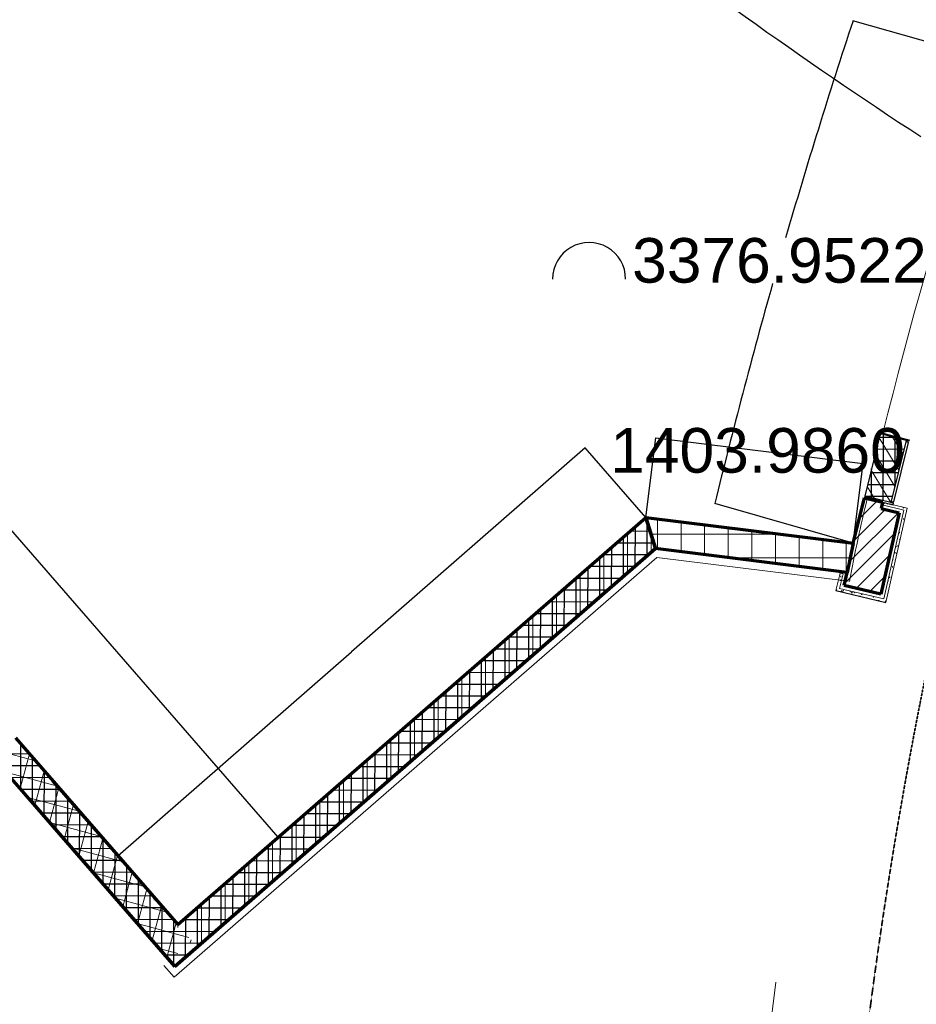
# Model space of a CAD drawing. Header units: millimetres. Extents: x 98667 to 994031, y -2704 to 533009.
# Tile 40 of 153: x 400438 to 406467, y 180852 to 187470. Entities that reach past the tile are written whole.
import ezdxf

# ---------------------------------------------------------------- set-up
doc = ezdxf.new("R2010")
doc.units = ezdxf.units.MM
doc.linetypes.add('DASHEDX2', pattern=[38.099999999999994, 25.4, -12.7])
doc.linetypes.add('HIDDEN', pattern=[0.375, 0.25, -0.125])
for name, color, linetype, lineweight in [('A-FLOR-BELW', 2, 'DASHEDX2', 25), ('A-FLOR-PATT', 5, 'Continuous', 15), ('A-WALL-FNSH', 1, 'Continuous', 15), ('A-WALL-FULL', 6, 'Continuous', 70), ('A-WALL-PATT', 5, 'Continuous', 15), ('TDS - Facia line', 1, 'Continuous', 35)]:
    doc.layers.add(name, color=color, linetype=linetype, lineweight=lineweight)
doc.layers.add('A-WALL-PATT-50', color=5, linetype='Continuous')
doc.layers.add('STAIRCASE-7$0$A-WALL-HATCH', color=253, linetype='Continuous')
doc.styles.get("Standard").update_dxf_attribs({"font": 'arial.ttf'})

msp = doc.modelspace()

# ---------------------------------------------------------------- linework, layer by layer
at = {"color": 251, "linetype": 'ByBlock'}
msp.add_line((405926.37429755, 183632.8075848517), (406262.3584738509, 183553.505489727), dxfattribs=at)
msp.add_line((405926.37429755, 183632.8075848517), (406262.3584738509, 183553.505489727), dxfattribs=at)
at = {"layer": 'A-FLOR-BELW', "color": 251, "linetype": 'ByBlock'}
for p, q in [((406223.084741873, 184685.2007904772), (406119.8773644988, 184267.7702725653)), ((406223.0847419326, 184685.2007907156), (406225.4849133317, 184694.9084771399)), ((406417.2384713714, 184637.1973596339), (406223.0847419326, 184685.2007907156)), ((406225.4849133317, 184694.9084771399), (406419.6386429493, 184646.9050458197)), ((406397.8230981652, 184641.9977024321), (406294.6157210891, 184224.567184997)), ((406407.5307849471, 184639.5975309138), (406397.8230981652, 184641.9977024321)), ((406405.13061325, 184629.8898442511), (406407.5307849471, 184639.5975309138)), ((406414.8382999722, 184627.4896729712), (406405.13061325, 184629.8898442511)), ((406419.6386429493, 184646.9050458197), (406417.2384713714, 184637.1973596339)), ((406316.4312653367, 184229.4745279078), (406414.8382999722, 184627.4896729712)), ((406119.8773645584, 184267.7702725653), (406117.4771929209, 184258.0625863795)), ((406117.4771929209, 184258.0625863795), (406311.6309223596, 184210.0591550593)), ((406314.0310939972, 184219.7668414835), (406119.8773645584, 184267.7702725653)), ((406294.6157210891, 184224.567184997), (406304.3234075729, 184222.1670130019)), ((406304.3234075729, 184222.1670130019), (406306.7235792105, 184231.8746996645)), ((406306.7235792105, 184231.8746996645), (406316.4312653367, 184229.4745279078)), ((406311.6309223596, 184210.0591550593), (406314.0310939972, 184219.7668414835))]:
    msp.add_line(p, q, dxfattribs=at)
at = {"layer": 'A-FLOR-PATT', "color": 251}
for centre, radius, start, end in [((437839.8873842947, 176857.3727498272), 32554.52598813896, 150.4543894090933, 166.0764816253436), ((417813.5524437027, 181445.2118458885), 12009.83808611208, 166.4780378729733, 169.2052640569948), ((439284.3954546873, 176573.5264795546, -0.0009085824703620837), 34050.63061629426, 172.5278937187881, 192.1380177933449)]:
    msp.add_arc(centre, radius, start, end, dxfattribs=at)
at = {"layer": 'A-WALL-FNSH', "color": 251, "linetype": 'ByBlock'}
for p, q in [((406240.3200217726, 184227.1374966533), (406235.9748054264, 184208.7339853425)), ((406240.3200217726, 184227.1374966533), (406235.9748054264, 184208.7339853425)), ((406235.9748054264, 184208.7339853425), (406381.7977820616, 184172.7484946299)), ((406235.9748054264, 184208.7339853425), (406381.7977820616, 184172.7484946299)), ((406405.6466690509, 184187.5478309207), (406240.3200217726, 184227.1374966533)), ((406405.6466690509, 184187.5478309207), (406240.3200217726, 184227.1374966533)), ((406381.7977820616, 184172.7484946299), (406247.3028323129, 183577.6157760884)), ((406381.7977820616, 184172.7484946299), (406247.3028323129, 183577.6157760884)), ((406262.3584738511, 183553.5054892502), (406405.6466690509, 184187.5478309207)), ((406262.3584738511, 183553.5054892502), (406405.6466690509, 184187.5478309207)), ((401475.7622234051, 181035.3149991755, -0.0002275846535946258), (404721.0259992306, 183855.9582150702, -0.0002275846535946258)), ((404721.0259992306, 183855.9582150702, -0.0002218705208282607), (406011.5628070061, 183695.129466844, 1.90187315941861e-06)), ((405954.2043065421, 183750.5348309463), (405926.37429755, 183632.8075848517)), ((405954.2043065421, 183750.5348309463), (405926.37429755, 183632.8075848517)), ((405950.4389259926, 183647.6700771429), (405973.667866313, 183745.9337629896)), ((405950.4389259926, 183647.6700771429), (405973.667866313, 183745.9337629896)), ((405973.667866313, 183745.9337629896), (405954.2043065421, 183750.5348309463)), ((405973.667866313, 183745.9337629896), (405954.2043065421, 183750.5348309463)), ((406247.3028323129, 183577.6157760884), (405950.4389259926, 183647.6700771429)), ((406247.3028323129, 183577.6157760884), (405950.4389259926, 183647.6700771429)), ((405926.37429755, 183632.8075848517), (406262.3584738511, 183553.5054892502)), ((405926.37429755, 183632.8075848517), (406262.3584738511, 183553.5054892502)), ((401407.5801480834, 181113.7612257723, -0.0003291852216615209), (401475.7622234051, 181035.3149991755, -0.0002275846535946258))]:
    msp.add_line(p, q, dxfattribs=at)
at = {"layer": 'A-WALL-FULL', "color": 251, "linetype": 'ByBlock'}
for p, q in [((406041.6441251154, 183951.281242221), (406117.2552824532, 184257.1688080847)), ((406041.6441251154, 183951.281242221), (406117.2552824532, 184257.1688080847)), ((406117.2552824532, 184257.1688080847), (406240.3200755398, 184227.1374840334)), ((406117.2552824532, 184257.1688080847), (406240.3200755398, 184227.1374840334)), ((406240.3200755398, 184227.1374840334), (406230.1023440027, 184183.7869812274)), ((406240.3200755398, 184227.1374840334), (406230.1023440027, 184183.7869812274)), ((406230.1023440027, 184183.7869812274), (406351.9866737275, 184154.2493235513)), ((406230.1023440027, 184183.7869812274), (406351.9866737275, 184154.2493235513)), ((401500.4320069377, 181388.00845964), (404648.3843294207, 184124.4816587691)), ((404648.382676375, 184124.4841322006), (406041.6441251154, 183951.281242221)), ((404648.382676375, 184124.4841322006), (406041.6441251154, 183951.281242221)), ((404648.3843294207, 184124.4816587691), (404712.6786327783, 183914.9494338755)), ((406351.9866737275, 184154.2493235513), (406228.4832800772, 183607.7536344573)), ((406351.9866737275, 184154.2493235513), (406228.4832800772, 183607.7536344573)), ((404712.6786327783, 183914.9494338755), (401480.9092933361, 181105.6161878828)), ((406001.4386124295, 183754.7398860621), (404712.6769998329, 183914.9519147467)), ((406001.4386124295, 183754.7398860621), (404712.6769998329, 183914.9519147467)), ((406041.6441251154, 183951.2812419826), (406001.4386124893, 183754.7398855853)), ((406041.6441251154, 183951.2812419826), (406001.4386124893, 183754.7398855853)), ((405980.5197104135, 183666.2481923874), (406001.4386124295, 183754.7398860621)), ((405980.5197104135, 183666.2481923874), (406001.4386124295, 183754.7398860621)), ((406228.4832800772, 183607.7536344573), (405980.5197104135, 183666.2481923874)), ((406228.4832800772, 183607.7536344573), (405980.5197104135, 183666.2481923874)), ((400408.7673560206, 182643.812898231), (401500.4320069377, 181388.00845964)), ((401480.9092933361, 181105.6161878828), (400257.8320614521, 182512.6055935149))]:
    msp.add_line(p, q, dxfattribs=at)
at = {"layer": 'A-WALL-FULL', "color": 251}
for p, q in [((401500.4320069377, 181388.00845964, -0.0002273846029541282), (404648.38432954, 184124.4816587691, -0.0002255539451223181)), ((404712.678632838, 183914.9494338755, -0.0002257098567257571), (404648.3843294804, 184124.4816587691, -0.0002257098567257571)), ((401480.7019125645, 181105.8547521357, -0.0002275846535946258), (404712.678632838, 183914.9494341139, -0.0002257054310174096)), ((400661.6900371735, 182352.8707216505, -0.000226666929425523), (401500.4320069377, 181388.00845964, -0.0002273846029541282)), ((400510.7481371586, 182221.6589284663, -0.0002267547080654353), (401480.7019125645, 181105.8547521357, -0.0002275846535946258))]:
    msp.add_line(p, q, dxfattribs=at)
at = {"layer": 'A-WALL-PATT', "color": 251, "linetype": 'Continuous'}
for p, q in [((406348.3816635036, 184442.0278530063, 0.0002374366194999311), (406216.8249384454, 184660.0048495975, 0.0002374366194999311)), ((406375.3243577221, 184550.999741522, 0.0002374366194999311), (406306.8251372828, 184664.4964429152, 0.0002374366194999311)), ((406321.438969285, 184333.0559644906, 0.0002374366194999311), (406189.8822400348, 184551.0329680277, 0.0002374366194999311)), ((406294.1326120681, 184224.6866310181, 0.0002374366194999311), (406162.9395416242, 184442.0610864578, 0.0002374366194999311)), ((406185.1607238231, 184251.6293248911, 0.0002374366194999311), (406135.9968432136, 184333.0892048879, 0.0002374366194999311)), ((406202.6699931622, 184236.3251783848), (406082.3653962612, 184116.0205588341)), ((406202.6699931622, 184236.3251783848), (406082.3653962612, 184116.0205588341)), ((406256.087669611, 184177.4896531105), (406045.5071012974, 183966.909044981)), ((406256.087669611, 184177.4896531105), (406045.5071012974, 183966.909044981)), ((406247.6712909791, 184219.4929288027), (406250.8305678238, 184217.3633584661)), ((406247.6712909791, 184219.4929288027), (406250.8305678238, 184217.3633584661)), ((406248.1021129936, 184218.7760860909), (406252.5477738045, 184220.4841569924)), ((406248.1021129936, 184218.7760860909), (406252.5477738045, 184220.4841569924)), ((406250.5412165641, 184217.2664327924), (406251.8276028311, 184221.1040709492)), ((406250.5412165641, 184217.2664327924), (406251.8276028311, 184221.1040709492)), ((406269.8769215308, 184215.3713489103), (406272.9370948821, 184219.0205605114)), ((406269.8769215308, 184215.3713489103), (406272.9370948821, 184219.0205605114)), ((406270.0040674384, 184215.6462235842), (406273.7996694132, 184215.3153072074)), ((406270.0040674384, 184215.6462235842), (406273.7996694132, 184215.3153072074)), ((406271.6309749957, 184217.2765907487), (406271.1741427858, 184219.7490667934)), ((406271.6309749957, 184217.2765907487), (406271.1741427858, 184219.7490667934)), ((406289.7132308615, 184195.4726759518), (406289.7388986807, 184195.5492499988)), ((406289.7132308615, 184195.4726759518), (406289.7388986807, 184195.5492499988)), ((406376.8418485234, 184188.8800552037), (406380.0011253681, 184186.7504848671)), ((406376.8418485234, 184188.8800552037), (406380.0011253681, 184186.7504848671)), ((406377.2729313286, 184188.1630887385), (406381.7185921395, 184189.8711596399)), ((406377.2729313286, 184188.1630887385), (406381.7185921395, 184189.8711596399)), ((406379.7117393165, 184186.6536278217), (406380.9981255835, 184190.4912659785)), ((406379.7117393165, 184186.6536278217), (406380.9981255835, 184190.4912659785)), ((404651.865649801, 184113.1361936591), (404635.3851281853, 184113.1816259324)), ((404725.9395820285, 183913.3045899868), (404725.9395629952, 184114.8426699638)), ((404725.9395820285, 183913.3045899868), (404725.9395629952, 184114.8426699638)), ((406346.4438033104, 184155.5925917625), (406015.8011245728, 183824.9498505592)), ((406346.4438033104, 184155.5925917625), (406015.8011245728, 183824.9498505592)), ((406372.8581120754, 184133.1909490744), (406373.5608462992, 184133.0821765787)), ((406372.8581120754, 184133.1909490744), (406373.5608462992, 184133.0821765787)), ((406374.030093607, 184132.5079322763), (406373.5785765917, 184136.3789647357)), ((406374.030093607, 184132.5079322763), (406373.5785765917, 184136.3789647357)), ((406378.6222385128, 184111.9062412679), (406381.6824118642, 184115.555452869)), ((406378.6222385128, 184111.9062412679), (406381.6824118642, 184115.555452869)), ((406378.748795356, 184112.1812385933), (406382.5443973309, 184111.8503222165)), ((406378.748795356, 184112.1812385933), (406382.5443973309, 184111.8503222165)), ((406380.3748345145, 184113.8108198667), (406379.6394371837, 184117.7909513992)), ((406380.3748345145, 184113.8108198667), (406379.6394371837, 184117.7909513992)), ((404884.6895838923, 183893.5694537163), (404884.6895648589, 184095.1077098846)), ((404884.6895838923, 183893.5694537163), (404884.6895648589, 184095.1077098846)), ((405043.4395857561, 183873.8343174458), (405043.4395667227, 184075.372749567)), ((405043.4395857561, 183873.8343174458), (405043.4395667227, 184075.372749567)), ((405202.1895876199, 183854.0991811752), (405202.1895685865, 184055.637789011)), ((405202.1895876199, 183854.0991811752), (405202.1895685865, 184055.637789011)), ((405360.9395894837, 183834.3640449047), (405360.9395704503, 184035.9028286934)), ((405360.9395894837, 183834.3640449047), (405360.9395704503, 184035.9028286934)), ((406376.3535881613, 184061.5919350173), (406377.1537156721, 184061.4680875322)), ((406376.3535881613, 184061.5919350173), (406377.1537156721, 184061.4680875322)), ((404523.7804483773, 183750.7428050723), (404524.5139025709, 184016.8027401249)), ((404682.9123928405, 183889.0740456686), (404683.2481291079, 184010.8621140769)), ((405557.872140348, 184011.4212139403), (404683.0766950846, 184011.4211313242)), ((405557.872140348, 184011.4212139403), (404683.0766950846, 184011.4211313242)), ((405519.6895913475, 183814.6289083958), (405519.689572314, 184016.1678683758)), ((405519.6895913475, 183814.6289083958), (405519.689572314, 184016.1678683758)), ((405678.4395932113, 183794.8937721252), (405678.4395741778, 183996.4329080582)), ((405678.4395932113, 183794.8937721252), (405678.4395741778, 183996.4329080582)), ((405837.1895950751, 183775.1586358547), (405837.1895760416, 183976.6979477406)), ((405837.1895950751, 183775.1586358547), (405837.1895760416, 183976.6979477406)), ((406321.2220668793, 184018.1176383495), (405983.9767520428, 183680.8722598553)), ((406321.2220668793, 184018.1176383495), (405983.9767520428, 183680.8722598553)), ((406350.7254474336, 184020.3541555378), (406353.785620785, 184024.0033671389)), ((406350.7254474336, 184020.3541555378), (406353.785620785, 184024.0033671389)), ((406350.8518521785, 184020.6292431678), (406354.6474541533, 184020.298326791)), ((406350.8518521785, 184020.6292431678), (406354.6474541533, 184020.298326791)), ((406352.4772086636, 184022.2589701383), (406351.7418113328, 184026.2391016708)), ((406352.4772086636, 184022.2589701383), (406351.7418113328, 184026.2391016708)), ((406353.0068061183, 183979.1185770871), (406356.166082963, 183976.9890067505)), ((406353.0068061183, 183979.1185770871), (406356.166082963, 183976.9890067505)), ((406353.4384339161, 183978.4010650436), (406357.884094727, 183980.109135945)), ((406353.4384339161, 183978.4010650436), (406357.884094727, 183980.109135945)), ((406355.8764943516, 183976.892175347), (406357.1628806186, 183980.7298135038)), ((406355.8764943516, 183976.892175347), (406357.1628806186, 183980.7298135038)), ((406368.4433972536, 184025.1702356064), (406368.8836442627, 184024.8734787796)), ((406368.4433972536, 184025.1702356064), (406368.8836442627, 184024.8734787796)), ((404700.6190126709, 183954.251190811), (404453.3407573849, 183954.9328690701)), ((405995.9395969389, 183755.4234995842), (405995.9395779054, 183956.9629874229)), ((405995.9395969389, 183755.4234995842), (405995.9395779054, 183956.9629874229)), ((406326.0599839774, 183926.0624821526), (406331.0043454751, 183931.2186874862)), ((406326.0599839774, 183926.0624821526), (406331.0043454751, 183931.2186874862)), ((406326.3108415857, 183927.2218500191), (406331.1093645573, 183926.4791121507)), ((406326.3108415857, 183927.2218500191), (406331.1093645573, 183926.4791121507)), ((406326.657199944, 183928.7544666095), (406326.750510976, 183928.7463313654)), ((406326.657199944, 183928.7544666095), (406326.750510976, 183928.7463313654)), ((406331.5788918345, 183925.9047933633), (406330.875510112, 183931.9351607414)), ((406331.5788918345, 183925.9047933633), (406330.875510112, 183931.9351607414)), ((406337.570214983, 183933.0669185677), (406340.7294918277, 183930.9373482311)), ((406337.570214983, 183933.0669185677), (406340.7294918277, 183930.9373482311)), ((406338.0019484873, 183932.3492901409), (406342.4476092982, 183934.0573610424)), ((406338.0019484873, 183932.3492901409), (406342.4476092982, 183934.0573610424)), ((406340.4398591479, 183930.840517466), (406341.7262454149, 183934.6781556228)), ((406340.4398591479, 183930.840517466), (406341.7262454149, 183934.6781556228)), ((404364.6485039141, 183612.4115644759), (404365.3819579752, 183878.4714514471)), ((406021.4719584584, 183852.6712577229), (405213.6764608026, 183852.6711814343)), ((406021.4719584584, 183852.6712577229), (405213.6764608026, 183852.6711814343)), ((406288.4468755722, 183873.0892286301), (406062.311268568, 183646.9535791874)), ((406288.4468755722, 183873.0892286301), (406062.311268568, 183646.9535791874)), ((406306.8013218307, 183840.8933034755), (406309.856309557, 183838.8340311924)), ((406306.8013218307, 183840.8933034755), (406309.856309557, 183838.8340311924)), ((406307.1289776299, 183840.245740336), (406311.5746384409, 183841.9538112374)), ((406307.1289776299, 183840.245740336), (406311.5746384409, 183841.9538112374)), ((406309.5665887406, 183838.737201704), (406310.8529750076, 183842.5748398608)), ((406309.5665887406, 183838.737201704), (406310.8529750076, 183842.5748398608)), ((406322.1336238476, 183887.0152600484), (406325.2929006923, 183884.8856897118)), ((406322.1336238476, 183887.0152600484), (406325.2929006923, 183884.8856897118)), ((406322.5654630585, 183886.2975152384), (406327.0111238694, 183888.0055861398)), ((406322.5654630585, 183886.2975152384), (406327.0111238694, 183888.0055861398)), ((406325.0032239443, 183884.788859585), (406326.2896102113, 183888.6264977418)), ((406325.0032239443, 183884.788859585), (406326.2896102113, 183888.6264977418)), ((406331.6539454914, 183881.0405232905), (406334.7141188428, 183884.6897348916)), ((406331.6539454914, 183881.0405232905), (406334.7141188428, 183884.6897348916)), ((406331.7800492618, 183881.3157517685), (406335.5756512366, 183880.9848353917)), ((406331.7800492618, 183881.3157517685), (406335.5756512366, 183880.9848353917)), ((406333.404350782, 183882.9455420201), (406332.6689534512, 183886.9256735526)), ((406333.404350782, 183882.9455420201), (406332.6689534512, 183886.9256735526)), ((404575.6646669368, 183795.8450524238), (404271.2963865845, 183796.6841122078)), ((406303.7571544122, 183789.4884375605), (406306.8173277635, 183793.1376491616)), ((406303.7571544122, 183789.4884375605), (406306.8173277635, 183793.1376491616)), ((406303.8831060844, 183789.763756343), (406307.6787080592, 183789.4328399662)), ((406303.8831060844, 183789.763756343), (406307.6787080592, 183789.4328399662)), ((406305.5067249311, 183791.3936922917), (406304.7713276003, 183795.3738238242)), ((406305.5067249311, 183791.3936922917), (406304.7713276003, 183795.3738238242)), ((404205.5165594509, 183474.0803238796), (404206.2500133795, 183740.1401627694)), ((405952.7051835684, 183744.1932009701), (405953.5756157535, 183744.5276304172)), ((405952.7051835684, 183744.1932009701), (405953.5756157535, 183744.5276304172)), ((405953.1847653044, 183699.5448295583), (405958.1291268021, 183704.7010348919)), ((405953.1847653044, 183699.5448295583), (405958.1291268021, 183704.7010348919)), ((405957.028777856, 183725.733402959), (405960.0889512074, 183729.3826145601)), ((405957.028777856, 183725.733402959), (405960.0889512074, 183729.3826145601)), ((405957.1555970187, 183726.0087365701), (405960.9511989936, 183725.6778201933)), ((405957.1555970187, 183726.0087365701), (405960.9511989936, 183725.6778201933)), ((405958.7035518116, 183699.3876794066), (405958.0001700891, 183705.4180467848)), ((405958.7035518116, 183699.3876794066), (405958.0001700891, 183705.4180467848)), ((405958.7789665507, 183727.6409919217), (405958.0435692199, 183731.6211234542)), ((405958.7789665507, 183727.6409919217), (405958.0435692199, 183731.6211234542)), ((406255.6716845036, 183728.060819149), (406153.1383683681, 183625.5274839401)), ((406255.6716845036, 183728.060819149), (406153.1383683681, 183625.5274839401)), ((406277.6090990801, 183699.8418425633), (406276.8737017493, 183703.8219740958)), ((406277.6090990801, 183699.8418425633), (406276.8737017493, 183703.8219740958)), ((406283.0101375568, 183720.7502321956), (406288.6578828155, 183719.8760477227)), ((406283.0101375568, 183720.7502321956), (406288.6578828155, 183719.8760477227)), ((406283.6088368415, 183719.4588867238), (406288.5531983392, 183724.6150920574)), ((406283.6088368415, 183719.4588867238), (406288.5531983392, 183724.6150920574)), ((406289.1276900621, 183719.3016544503), (406288.4243083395, 183725.3320218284)), ((406289.1276900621, 183719.3016544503), (406288.4243083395, 183725.3320218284)), ((404393.6202332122, 183637.596295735), (404089.2520157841, 183638.4353553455)), ((405929.1319867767, 183634.1813172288), (405932.192160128, 183637.8305288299)), ((405929.1319867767, 183634.1813172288), (405932.192160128, 183637.8305288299)), ((405930.8813406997, 183636.0891421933), (405930.1459433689, 183640.0692737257)), ((405930.8813406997, 183636.0891421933), (405930.1459433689, 183640.0692737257)), ((405952.585909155, 183700.8368745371), (405958.2336544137, 183699.9626900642)), ((405952.585909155, 183700.8368745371), (405958.2336544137, 183699.9626900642)), ((406275.8603633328, 183697.9363518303), (406278.9205366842, 183701.5855634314)), ((406275.8603633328, 183697.9363518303), (406278.9205366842, 183701.5855634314)), ((406275.9861629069, 183698.2117609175), (406279.7817648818, 183697.8808445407)), ((406275.9861629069, 183698.2117609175), (406279.7817648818, 183697.8808445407)), ((404046.3846149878, 183335.7490832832), (404047.1180687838, 183601.8088740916)), ((405929.2586538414, 183634.4567411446), (405933.0542558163, 183634.1258247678)), ((405929.2586538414, 183634.4567411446), (405933.0542558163, 183634.1258247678)), ((405955.7363708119, 183625.8793976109), (405955.7412130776, 183625.8761335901)), ((405955.7363708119, 183625.8793976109), (405955.7412130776, 183625.8761335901)), ((405957.1587105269, 183625.5415627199), (405960.6140891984, 183626.8691565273)), ((405957.1587105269, 183625.5415627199), (405960.6140891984, 183626.8691565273)), ((405959.0863206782, 183625.0865903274), (405959.8921182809, 183627.4905025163)), ((405959.0863206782, 183625.0865903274), (405959.8921182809, 183627.4905025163)), ((405961.0263962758, 183628.4724485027), (405966.6741415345, 183627.5982640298)), ((405961.0263962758, 183628.4724485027), (405966.6741415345, 183627.5982640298)), ((405961.6253607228, 183627.1802638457), (405966.5697222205, 183632.3364691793)), ((405961.6253607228, 183627.1802638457), (405966.5697222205, 183632.3364691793)), ((405967.1441324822, 183627.0232708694), (405966.4407507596, 183633.0536382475)), ((405967.1441324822, 183627.0232708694), (405966.4407507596, 183633.0536382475)), ((405974.6793561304, 183630.2103099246), (405977.7395294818, 183633.8595215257)), ((405974.6793561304, 183630.2103099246), (405977.7395294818, 183633.8595215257)), ((405974.8058775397, 183630.4857446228), (405978.6014795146, 183630.154828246)), ((405974.8058775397, 183630.4857446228), (405978.6014795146, 183630.154828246)), ((405976.4285024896, 183632.1178351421), (405975.6931051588, 183636.0979666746)), ((405976.4285024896, 183632.1178351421), (405975.6931051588, 183636.0979666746)), ((406020.2267254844, 183626.2393026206), (406023.2868988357, 183629.8885142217)), ((406020.2267254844, 183626.2393026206), (406023.2868988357, 183629.8885142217)), ((406020.3531012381, 183626.514748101), (406024.148703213, 183626.1838317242)), ((406020.3531012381, 183626.514748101), (406024.148703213, 183626.1838317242)), ((406021.9756642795, 183628.1465280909), (406021.4652117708, 183630.9092089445)), ((406021.9756642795, 183628.1465280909), (406021.4652117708, 183630.9092089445)), ((406028.7993393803, 183617.9822348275), (406034.447084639, 183617.1080503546)), ((406028.7993393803, 183617.9822348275), (406034.447084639, 183617.1080503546)), ((406029.3982941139, 183616.6901621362), (406034.3426556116, 183621.8463674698)), ((406029.3982941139, 183616.6901621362), (406034.3426556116, 183621.8463674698)), ((406034.9170762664, 183616.5331841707), (406034.2136945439, 183622.5635515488)), ((406034.9170762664, 183616.5331841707), (406034.2136945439, 183622.5635515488)), ((406046.9956062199, 183620.8213680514), (406050.1548830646, 183618.6917977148)), ((406046.9956062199, 183620.8213680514), (406050.1548830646, 183618.6917977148)), ((406047.4278024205, 183620.1030123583), (406051.8734632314, 183621.8110832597)), ((406047.4278024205, 183620.1030123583), (406051.8734632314, 183621.8110832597)), ((406049.8649589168, 183618.5948803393), (406051.1513451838, 183622.4325184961)), ((406049.8649589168, 183618.5948803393), (406051.1513451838, 183622.4325184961)), ((406086.5309106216, 183595.0059384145), (406089.7849075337, 183596.2561591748)), ((406086.5309106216, 183595.0059384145), (406089.7849075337, 183596.2561591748)), ((406088.2956041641, 183594.5894191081), (406089.0626410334, 183596.8776975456)), ((406088.2956041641, 183594.5894191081), (406089.0626410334, 183596.8776975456)), ((406096.5722824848, 183607.4920211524), (406102.2200277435, 183606.6178366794)), ((406096.5722824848, 183607.4920211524), (406102.2200277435, 183606.6178366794)), ((406097.1712275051, 183606.2000604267), (406102.1155890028, 183611.3562657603)), ((406097.1712275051, 183606.2000604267), (406102.1155890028, 183611.3562657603)), ((406102.6900200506, 183606.043097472), (406102.0065244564, 183611.902973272)), ((406102.6900200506, 183606.043097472), (406102.0065244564, 183611.902973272)), ((406164.3452255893, 183597.0018074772), (406166.6902061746, 183596.6388403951)), ((406164.3452255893, 183597.0018074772), (406166.6902061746, 183596.6388403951)), ((406164.9441608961, 183595.7099587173), (406165.992712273, 183596.8034358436)), ((406164.9441608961, 183595.7099587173), (406165.992712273, 183596.8034358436)), ((406170.4629638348, 183595.5530107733), (406170.4395117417, 183595.7540747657)), ((406170.4629638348, 183595.5530107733), (406170.4395117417, 183595.7540747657)), ((406176.166163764, 183590.2084944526), (406179.3254406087, 183588.078924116)), ((406176.166163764, 183590.2084944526), (406179.3254406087, 183588.078924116)), ((406176.5986207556, 183589.4900150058), (406181.0442815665, 183591.1980859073)), ((406176.5986207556, 183589.4900150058), (406181.0442815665, 183591.1980859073)), ((406179.0354816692, 183587.9820753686), (406180.3218679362, 183591.8197135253)), ((406179.0354816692, 183587.9820753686), (406180.3218679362, 183591.8197135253)), ((406267.4253991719, 183585.150464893), (406269.2343983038, 183583.9310747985)), ((406267.4253991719, 183585.150464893), (406269.2343983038, 183583.9310747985)), ((406267.8579947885, 183584.4319417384), (406269.489227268, 183585.0586788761)), ((406267.8579947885, 183584.4319417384), (406269.489227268, 183585.0586788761)), ((406212.8618836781, 183565.1881326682), (406212.2536820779, 183568.4798530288)), ((406212.8618836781, 183565.1881326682), (406212.2536820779, 183568.4798530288)), ((406213.3253809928, 183565.0787337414), (406214.3016653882, 183566.2429384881)), ((406213.3253809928, 183565.0787337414), (406214.3016653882, 183566.2429384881)), ((406215.9031107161, 183564.4703141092), (406218.9557258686, 183565.6431618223)), ((406215.9031107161, 183564.4703141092), (406218.9557258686, 183565.6431618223)), ((406217.5048876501, 183564.092247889), (406218.2331637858, 183566.2648925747)), ((406217.5048876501, 183564.092247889), (406218.2331637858, 183566.2648925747)), ((406256.7888613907, 183558.6227195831), (406259.8490347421, 183562.2719311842)), ((406256.7888613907, 183558.6227195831), (406259.8490347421, 183562.2719311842)), ((406256.91435999, 183558.8982695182), (406260.7099619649, 183558.5673531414)), ((406256.91435999, 183558.8982695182), (406260.7099619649, 183558.5673531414)), ((406258.5362411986, 183560.5284144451), (406257.8008438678, 183564.5085459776)), ((406258.5362411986, 183560.5284144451), (406257.8008438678, 183564.5085459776)), ((403887.2526705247, 183197.4178426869), (403887.9861241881, 183463.4775854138)), ((404211.5757994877, 183479.3475390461), (403907.2076449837, 183480.1865984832)), ((404029.5313657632, 183321.0987823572), (403725.1632741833, 183321.9378416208)), ((403728.1207260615, 183059.0866020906), (403728.8541795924, 183325.1462967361)), ((403568.9887815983, 182920.7553614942), (403569.7222349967, 183186.8150080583)), ((403847.4869320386, 183162.8500256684), (403543.1189033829, 183163.6890847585)), ((403409.8568371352, 182782.4241208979), (403410.590290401, 183048.4837193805)), ((403665.4424983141, 183004.6012689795), (403361.0745325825, 183005.4403278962)), ((403250.724892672, 182644.0928803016), (403251.4583458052, 182910.1524307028)), ((403483.3980645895, 182846.3525122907), (403179.0301617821, 182847.1915710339)), ((403091.5929482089, 182505.7616397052), (403092.3264012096, 182771.821142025)), ((403301.353630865, 182688.1037556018), (402996.9857909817, 182688.9428141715)), ((400544.2634738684, 182487.9459956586), (400129.9453055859, 182600.187284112)), ((402932.4610037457, 182367.4303991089), (402933.1944566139, 182633.4898533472)), ((400440.6428642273, 182302.3060929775), (400503.6046817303, 182534.7181162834)), ((400501.5571987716, 182537.0714224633), (400498.7450243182, 182537.0791748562)), ((403119.3091971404, 182529.854998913), (402814.9414201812, 182530.6940573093)), ((400551.4998952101, 182475.507771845), (400551.511194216, 182479.6064773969)), ((402773.3290592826, 182229.0991585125), (402774.0625120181, 182495.1585646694)), ((400691.5209072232, 182318.5473943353), (400344.896047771, 182412.4501575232)), ((400539.3784302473, 182188.7238678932), (400602.3404723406, 182421.1367201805)), ((400639.8898224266, 182377.9394741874), (400635.0858466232, 182377.9527174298)), ((402614.1971148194, 182090.7679179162), (402614.9305674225, 182356.8272759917)), ((402937.2647634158, 182371.6062422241), (402632.8970493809, 182372.4453004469)), ((400638.1139963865, 182075.1416430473), (400701.0762630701, 182307.5553238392)), ((400709.7413665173, 182290.8205716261), (400709.7599558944, 182297.563853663)), ((400838.7783406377, 182149.1487929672), (400492.1516369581, 182243.0520557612)), ((400736.8495625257, 181961.5594184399), (400799.8120537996, 182193.9739284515)), ((400778.2224460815, 182218.8075259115), (400771.4266689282, 182218.8262600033)), ((402755.2203296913, 182213.3574855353), (402450.8526785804, 182214.1965435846)), ((402455.0651703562, 181952.4366773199), (402455.7986228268, 182218.4959873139)), ((400867.9828378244, 182106.1333714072), (400868.008717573, 182115.5212299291)), ((400986.0357741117, 181979.750191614), (400639.4072264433, 182073.6539539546)), ((400835.585128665, 181847.977193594), (400898.5478444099, 182080.3925323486)), ((400916.5550697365, 182059.6755776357), (400907.7674912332, 182059.699802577)), ((402573.1758959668, 182055.1087288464), (402268.80830778, 182055.9477867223)), ((402295.9332258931, 181814.1054367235), (402296.6666782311, 182080.1646986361)), ((400934.320694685, 181734.3949685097), (400997.2836352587, 181966.8111367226)), ((401026.2243091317, 181921.4461711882), (401026.2574792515, 181933.4786061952)), ((402136.8012814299, 181675.7741961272), (402137.5347336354, 181941.8334099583)), ((401133.2932075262, 181810.3515902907), (400786.6628159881, 181904.255852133)), ((401033.056260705, 181620.8127439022), (401096.0194257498, 181853.2297408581)), ((401054.8876933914, 181900.5436293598), (401044.1083135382, 181900.5733451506)), ((402391.1314622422, 181896.8599721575), (402086.7639369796, 181897.69902986)), ((401977.6693369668, 181537.4429555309), (401978.4027890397, 181803.5021212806)), ((401280.5506410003, 181640.9529889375), (400933.9184054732, 181734.8577503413)), ((401131.7918268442, 181507.2305190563), (401194.7552164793, 181739.6483449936)), ((401193.2203170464, 181741.4116810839), (401180.4491358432, 181741.4468877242)), ((401184.4657804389, 181736.7589709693), (401184.50624093, 181751.4359824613)), ((402209.0870285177, 181738.6112154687), (401904.7195661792, 181739.4502729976)), ((401818.5373925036, 181399.1117149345), (401819.2708444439, 181665.1708326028)), ((401230.5273928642, 181393.648293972), (401293.4910070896, 181626.0669491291)), ((401427.8080744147, 181471.5543875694), (401081.1739948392, 181565.4596485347)), ((401331.5529407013, 181582.2797328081), (401316.7899581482, 181582.3204302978)), ((401342.7072517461, 181552.0717707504), (401342.7550026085, 181569.3933587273)), ((401659.4054480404, 181260.7804743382), (401660.1388998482, 181526.839543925)), ((402027.0425947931, 181580.3624587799), (401722.6751953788, 181581.2015161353)), ((401329.2629588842, 181280.0660693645), (401392.2267976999, 181512.4855532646)), ((401575.0655077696, 181302.1557864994), (401228.4295842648, 181396.0615469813)), ((401427.9985249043, 181166.4838440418), (401490.9625883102, 181398.9041574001)), ((401469.8855643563, 181423.1477845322), (401453.1307804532, 181423.1939728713)), ((401500.9487230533, 181367.3845705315), (401501.0069552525, 181388.5082552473)), ((401844.9981610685, 181422.113702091), (401540.6308245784, 181422.952759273)), ((401584.1224161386, 181264.7401151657), (401589.6983790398, 181285.3227612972)), ((401662.953727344, 181263.8649454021), (401589.4716027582, 181264.067515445)), ((401501.2014636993, 181192.6603258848), (401375.6851738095, 181226.6634451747))]:
    msp.add_line(p, q, dxfattribs=at)
at = {"layer": 'A-WALL-PATT-50', "color": 251, "linetype": 'Continuous'}
for p, q in [((406319.3978331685, 184661.3879138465, 0.0002374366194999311), (406217.2365251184, 184661.6695445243, 0.0002374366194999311)), ((406244.659171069, 184236.9186646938, 0.0002374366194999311), (406245.8794252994, 184679.5649321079, 0.0002374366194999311)), ((406324.3317507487, 184344.756051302, 0.0002374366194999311), (406325.2006627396, 184659.9531962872, 0.0002374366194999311)), ((406382.9488024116, 184581.8374196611, 0.0002374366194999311), (406197.6247853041, 184582.3483070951, 0.0002374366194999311)), ((406363.3370669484, 184502.51618222, 0.0002374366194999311), (406178.013045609, 184503.0270696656, 0.0002374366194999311)), ((406165.3379336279, 184256.5303997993, 0.0002374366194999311), (406165.8822008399, 184453.9629051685, 0.0002374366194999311)), ((406343.7253315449, 184423.1949447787, 0.0002374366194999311), (406158.4013059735, 184423.7058322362, 0.0002374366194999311)), ((406324.1135962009, 184343.8737073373, 0.0002374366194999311), (406138.7895662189, 184344.3845948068, 0.0002374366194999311)), ((406304.5018607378, 184264.5524698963, 0.0002374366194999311), (406130.9570378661, 184265.0308853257, 0.0002374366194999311)), ((404652.7189339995, 184110.3553787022), (404632.198976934, 184110.4119465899)), ((404576.5640738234, 183796.6268942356), (404577.2975280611, 184062.686845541)), ((404656.1300460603, 183865.7925145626), (404656.7678629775, 184097.1601023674)), ((404496.9981015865, 183727.4612739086), (404497.731555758, 183993.5212008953)), ((404677.095615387, 184030.9128772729), (404541.1767915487, 184031.2875681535)), ((404417.4321293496, 183658.29565382), (404418.165583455, 183924.3555567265)), ((404701.4722967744, 183951.4703758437), (404450.1546062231, 183952.1631897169)), ((404337.8661571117, 183589.1300332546), (404338.599611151, 183855.1899120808)), ((404663.5007314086, 183872.199751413), (404359.1324207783, 183873.0388112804)), ((404258.3001848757, 183519.9644129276), (404259.033638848, 183786.0242679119)), ((404572.4785145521, 183793.0753730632), (404268.110235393, 183793.9144328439)), ((404481.456297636, 183713.9509947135), (404177.0880500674, 183714.7900544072)), ((404178.7342126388, 183450.7987928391), (404179.467666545, 183716.8586235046)), ((404099.1682404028, 183381.6331727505), (404099.9016942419, 183647.6929793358)), ((404019.6022682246, 183312.4675521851), (404020.3357219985, 183578.5273351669)), ((404390.4340808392, 183634.8266163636), (404086.065864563, 183635.665675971)), ((403940.0362959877, 183243.3019320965), (403940.7697496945, 183509.3616905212)), ((404299.4118640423, 183555.7022380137), (403995.0436792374, 183556.5412975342)), ((403860.4703237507, 183174.1363115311), (403861.2037773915, 183440.196046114)), ((404208.3896470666, 183476.5778596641), (403904.0214938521, 183477.4169190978)), ((404117.3674303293, 183397.4534813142), (403812.9993084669, 183398.2925406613)), ((404026.3452134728, 183318.3291029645), (403721.9771231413, 183319.1681622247)), ((403780.9043515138, 183104.9706912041), (403781.6378050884, 183371.0304019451)), ((403935.3229965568, 183239.2047246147), (403630.9549376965, 183240.0437837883)), ((403701.3383792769, 183035.8050711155), (403702.0718327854, 183301.8647575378)), ((403621.77240704, 182966.6394507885), (403622.5058604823, 183232.699113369)), ((403844.3007797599, 183160.0803462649), (403539.9327523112, 183160.9194053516)), ((403542.2064348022, 182897.4738302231), (403542.9398881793, 183163.5334687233)), ((403753.2785629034, 183080.9559679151), (403448.9105668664, 183081.7950269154)), ((403462.6404625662, 182828.3082101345), (403463.3739158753, 183094.367824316)), ((403662.2563459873, 183001.8315895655), (403357.8883815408, 183002.6706484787)), ((403383.0744903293, 182759.1425898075), (403383.8079435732, 183025.2021803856)), ((403571.2341291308, 182922.7072112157), (403266.8661961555, 182923.5462700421)), ((403303.5085180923, 182689.9769697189), (403304.2419712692, 182956.0365359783)), ((403480.211912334, 182843.5828328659), (403175.8440107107, 182844.4218916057)), ((403223.9425458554, 182620.8113491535), (403224.6759989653, 182886.8708913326)), ((403144.3765736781, 182551.6457290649), (403145.1100267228, 182817.7052471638)), ((403064.8106014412, 182482.4801084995), (403065.5440544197, 182748.5396027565)), ((403389.1896954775, 182764.4584545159), (403084.8218253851, 182765.2975131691)), ((402985.2446292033, 182413.3144881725), (402985.9780821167, 182679.3739585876)), ((403298.1674785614, 182685.3340761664), (402993.7996399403, 182686.1731347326)), ((400444.9154081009, 182297.3908221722), (400445.7531087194, 182601.2660663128)), ((403207.1452617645, 182606.2096978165), (402902.777454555, 182607.0487562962)), ((402905.6786569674, 182344.1488678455), (402906.4121098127, 182610.208313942)), ((400503.9783043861, 182534.2862853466), (400283.4718801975, 182534.8941610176)), ((403116.1230448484, 182527.0853194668), (402811.7552692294, 182527.9243778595)), ((402826.1126847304, 182274.983247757), (402826.8461375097, 182541.0426697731)), ((400573.1446161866, 182454.7203114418), (400307.5144174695, 182455.4525809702)), ((400524.0397864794, 182206.3686375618), (400524.8774895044, 182510.2447547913)), ((403025.100827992, 182447.9609413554), (402720.7330837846, 182448.7999996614)), ((402746.5467124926, 182205.8176271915), (402747.2801652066, 182471.8770253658)), ((400603.1641649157, 182115.3464519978), (400604.001870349, 182419.2234425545)), ((402666.9807402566, 182136.652007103), (402667.7141929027, 182402.7113809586)), ((400642.3109280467, 182375.1543372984), (400376.6800620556, 182375.8866086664)), ((400682.2885433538, 182024.324267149), (400683.1262511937, 182328.2021310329)), ((402587.4147680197, 182067.486386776), (402588.1482206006, 182333.5457367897)), ((402934.0786111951, 182368.8365630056), (402629.710898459, 182369.6756212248)), ((400711.4772397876, 182295.5883631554), (400445.8457066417, 182296.3206363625)), ((402507.8487957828, 181998.320766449), (402508.5822482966, 182264.3800923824)), ((402843.056394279, 182289.7121846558), (402538.6887130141, 182290.5512427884)), ((400780.6435516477, 182216.022389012), (400515.0113512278, 182216.7546640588)), ((400761.412921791, 181933.3020820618), (400762.2506320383, 182237.1808190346)), ((402428.2828235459, 181929.1551463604), (402429.0162759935, 182195.2144479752)), ((402752.0341774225, 182210.5878063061), (402447.6665276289, 182211.4268643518)), ((400849.8098634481, 182136.4564148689), (400584.1769958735, 182137.1886917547)), ((400840.5373002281, 181842.2798967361), (400841.375012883, 182146.1595070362)), ((402348.7168513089, 181859.9895260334), (402349.4503036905, 182126.0488038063)), ((402661.011960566, 182131.4634279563), (402356.6443421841, 182132.3024859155)), ((400918.9761753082, 182056.8904407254), (400653.3426403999, 182057.622719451)), ((400919.6616786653, 181751.2577116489), (400920.4993937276, 182055.1381950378)), ((402569.9897437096, 182052.3390496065), (402265.6221567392, 182053.178107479)), ((402269.1508791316, 181790.823905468), (402269.8843314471, 182056.8831591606)), ((402189.5849068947, 181721.6582853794), (402190.3183591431, 181987.7175149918)), ((400988.1424871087, 181977.3244665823), (400722.508284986, 181978.0567471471)), ((400998.7860571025, 181660.2355268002), (400999.6237745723, 181964.1168832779)), ((402110.0189346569, 181652.492664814), (402110.752386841, 181918.5518708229)), ((402478.9675268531, 181973.2146712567), (402174.5999714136, 181974.0537290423)), ((401057.3087989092, 181897.7584924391), (400791.6739295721, 181898.4907748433)), ((401077.9104355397, 181569.2133414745), (401078.748155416, 181873.0955712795)), ((402387.945309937, 181894.0902929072), (402083.5777860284, 181894.9293506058)), ((401126.4751107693, 181818.1925182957), (400860.8395740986, 181818.9248025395)), ((402296.9230930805, 181814.9659145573), (401992.5556006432, 181815.8049721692)), ((402030.4529624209, 181583.3270447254), (402031.186414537, 181849.3862264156)), ((401195.6414225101, 181738.6265441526), (400930.0052186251, 181739.3588302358)), ((401157.0348139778, 181478.1911566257), (401157.8725362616, 181782.074259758)), ((402205.900876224, 181735.8415362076), (401901.5334151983, 181736.6805937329)), ((401950.886990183, 181514.16142416), (401951.620442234, 181780.2205817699)), ((401264.8077344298, 181659.0605700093), (400999.1708632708, 181659.7928579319)), ((401236.159192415, 181387.1689713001), (401236.9969171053, 181691.0529475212)), ((402114.8786594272, 181656.7171578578), (401810.5112299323, 181657.5562152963)), ((401871.321017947, 181444.9958043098), (401872.0544699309, 181711.0549376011)), ((401315.2835708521, 181296.1467862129), (401316.1212979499, 181600.0316357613)), ((401791.7550457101, 181375.8301837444), (401792.4884976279, 181641.8892934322)), ((401333.9740462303, 181579.4945958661), (401068.3365079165, 181580.2268856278)), ((401712.1890734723, 181306.6645634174), (401712.9225253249, 181572.723649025)), ((402023.8564425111, 181577.5927795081), (401719.4890445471, 181578.4318368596)), ((401403.1403580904, 181499.9286217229), (401137.5021525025, 181500.6609133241)), ((401394.4079492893, 181205.1246011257), (401395.2456787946, 181509.0103237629)), ((401932.8342257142, 181498.4684011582), (401628.4668591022, 181499.3074584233)), ((401632.6231012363, 181237.4989433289), (401633.3565530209, 181503.5580043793)), ((401472.3066697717, 181420.3626475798), (401206.667797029, 181421.0949410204)), ((401473.5323276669, 181114.1024162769), (401474.3700595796, 181417.9890120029)), ((401841.8120088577, 181419.3440228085), (401537.4446737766, 181420.1830799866)), ((401553.0571289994, 181168.3333230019), (401553.7905807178, 181434.3923602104)), ((401750.7897919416, 181340.2196444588), (401275.8334416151, 181341.5289687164)), ((401659.7675751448, 181261.0952661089), (401344.9990862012, 181261.9629964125)), ((401568.7453582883, 181181.9708877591), (401414.1647308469, 181182.3970241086))]:
    msp.add_line(p, q, dxfattribs=at)
at = {"layer": 'STAIRCASE-7$0$A-WALL-HATCH', "color": 251}
for p, q in [((406970.48637474, 187196.9880564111), (406040.77586571, 187463.0671849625)), ((402175.0363244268, 181974.8272325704), (399699.1775132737, 184822.9497688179)), ((404648.3903863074, 184124.5461547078), (404714.8566694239, 184659.2076135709)), ((404715.0130887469, 184659.0067828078), (406107.9172877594, 184485.8483040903)), ((404240.1958731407, 184591.9289863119), (402669.2337768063, 183220.9208881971)), ((404648.3415806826, 184124.531221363), (404240.2131346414, 184592.1829588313)), ((406041.651835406, 183951.3432645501), (406108.1181185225, 184486.0047234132)), ((406041.5840375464, 183951.298439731), (405111.8735285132, 184217.3775682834)), ((401097.8548150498, 181849.5489838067), (402668.8169113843, 183220.5570819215)), ((401500.4048674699, 181388.134945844), (402175.2902628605, 181974.8094766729)), ((401505.7292885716, 181381.9145078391), (401097.6008425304, 181849.5662453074))]:
    msp.add_line(p, q, dxfattribs=at)
for centre, radius, start, end in [((425305.0202829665, 215489.983272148), 34402.33566457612, 227.3332968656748, 236.8592876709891), ((445889.1751969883, 174302.8588357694), 41965.11548669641, 161.724073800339, 163.8111904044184), ((445889.1751969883, 174302.8588357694), 41965.11548669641, 164.2467872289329, 166.3341407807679)]:
    msp.add_arc(centre, radius, start, end, dxfattribs=at)
at = {"layer": 'STAIRCASE-7$0$A-WALL-HATCH', "color": 251, "linetype": 'Continuous'}
msp.add_arc((404266.5949736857, 185726.8982677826), 245.2387448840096, 359.9999999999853, 180.0000000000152, dxfattribs=at)
at = {"layer": 'STAIRCASE-7$0$A-WALL-HATCH', "color": 251}
for points in [[(406040.8639841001, 187462.8561458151), (406040.9209574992, 187462.8373300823), (406040.9489179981, 187463.0176581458)], [(404715.0167897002, 184659.0365536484), (404715.0093877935, 184658.9770119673), (404714.8344637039, 184659.0289885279)], [(404240.1761472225, 184591.951589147), (404240.2155990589, 184591.9063834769), (404240.3314901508, 184592.0473418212)], [(406107.9209887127, 184485.8780749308), (406107.913586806, 184485.8185332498), (406108.0959128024, 184485.8260983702)], [(405112.1182577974, 184217.4958580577), (405112.0599563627, 184217.5100334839), (405112.0465808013, 184217.3280414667)], [(402175.0589656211, 181974.8469144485), (402175.0136832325, 181974.8075506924), (402175.1544156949, 181974.6913854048)], [(401097.8350891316, 181849.5715866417), (401097.874540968, 181849.5263809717), (401097.7191980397, 181849.4306282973)]]:
    msp.add_solid(points, dxfattribs=at)
at = {"layer": 'TDS - Facia line', "color": 251, "linetype": 'HIDDEN'}
msp.add_arc((438416.4754081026, 176602.5894448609), 32534.99993688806, 131.6870933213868, 191.8404008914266, dxfattribs=at)

# ---------------------------------------------------------------- texts
at = {"layer": 'STAIRCASE-7$0$A-WALL-HATCH', "color": 251}
for s, height, p in [('3376.9522', 300, (404555.5444961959, 185702.177940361)), ('1403.9860', 300, (404408.1227598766, 184425.0878435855)), ('4171.0860', 0.18, (402668.4354327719, 183220.6505198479))]:
    msp.add_text(s, height=height, dxfattribs=at).set_placement(p)

doc.saveas('drawing.dxf')
